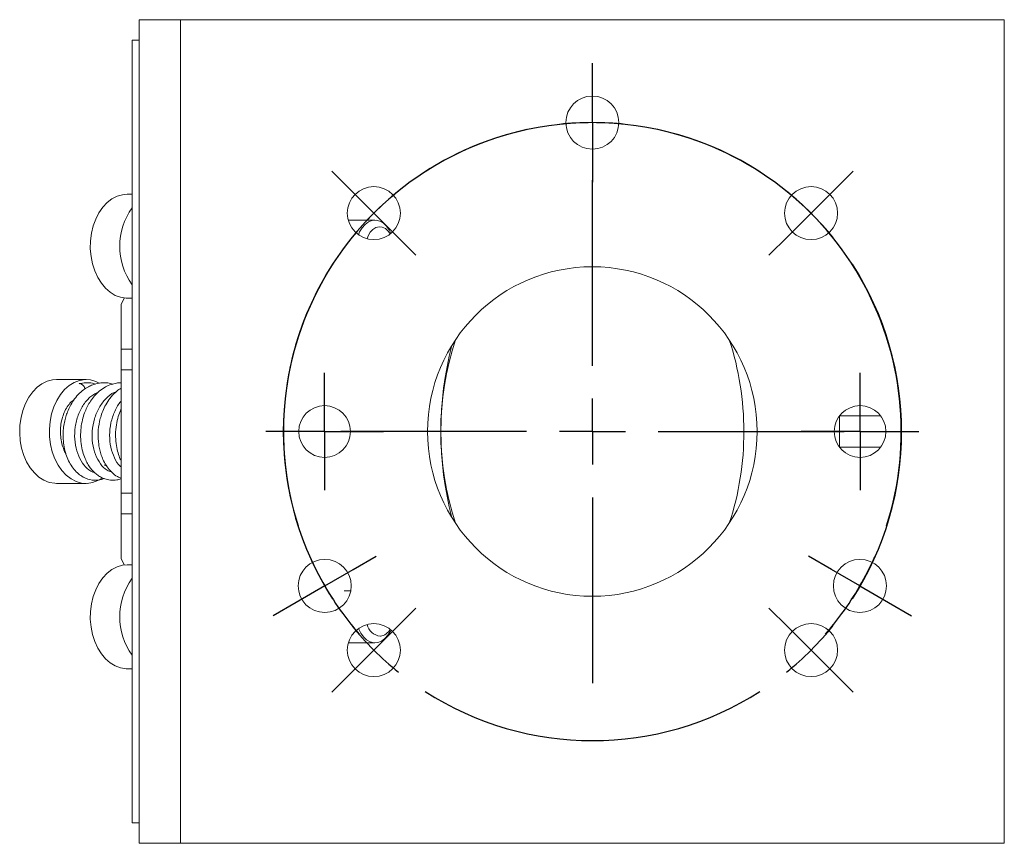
# Model space of a CAD drawing. Header units: inches. Extents: x 2 to 20, y 2.6 to 15.
# Tile 4 of 5: x 17 to 20, y 7.4 to 9.9. Entities that reach past the tile are written whole.
import ezdxf

# ---------------------------------------------------------------- set-up
doc = ezdxf.new("R2010")
doc.units = ezdxf.units.IN
doc.header["$MEASUREMENT"] = 0
doc.layers.add('SLD-0', color=7, linetype='Continuous')

# ---------------------------------------------------------------- blocks, each defined once
blk = doc.blocks.new('SW_CENTERMARKSYMBOL_0')
at = {"layer": 'SLD-0', "color": 0}
for p, q in [((0, 0.1), (0, 0.1785)), ((0, 0), (0, 0.1)), ((-0.1, 0), (-0.1785, 0)), ((0, 0), (-0.1, 0)), ((0, 0), (0, -0.1)), ((0, 0), (0.1, 0)), ((0.1, 0), (0.1785, 0)), ((0, -0.1), (0, -0.1785))]:
    blk.add_line(p, q, dxfattribs=at)
blk = doc.blocks.new('SW_CENTERMARKSYMBOL_1')
at = {"layer": 'SLD-0', "color": 0}
for p, q in [((0, 0.1), (0, 0.1785)), ((0, 0), (0, 0.1)), ((-0.1, 0), (-0.1785, 0)), ((0, 0), (-0.1, 0)), ((0, 0), (0, -0.1)), ((0, 0), (0.1, 0)), ((0.1, 0), (0.1785, 0)), ((0, -0.1), (0, -0.1785))]:
    blk.add_line(p, q, dxfattribs=at)
blk = doc.blocks.new('SW_CENTERMARKSYMBOL_2')
at = {"layer": 'SLD-0', "color": 0}
for p, q in [((0, 0.1), (0, 0.1805)), ((0, 0), (0, 0.1)), ((0, 0), (0, -0.1)), ((0, -0.1), (0, -0.1805)), ((0, -0.7375), (0, -0.3688)), ((0, -0.9375), (0, -0.8375)), ((-0.2, -0.9375), (-0.5687, -0.9375)), ((0, -0.9375), (-0.1, -0.9375)), ((0, -0.9375), (0, -1.0375)), ((0, -0.9375), (0.1, -0.9375)), ((0.2, -0.9375), (0.5687, -0.9375)), ((0, -1.1375), (0, -1.5063)), ((-0.7253, -1.3562), (-0.6556, -1.316)), ((0.7253, -1.3562), (0.6556, -1.316)), ((-0.8119, -1.4062), (-0.7253, -1.3562)), ((0.8119, -1.4062), (0.7253, -1.3562)), ((-0.8119, -1.4062), (-0.8985, -1.4563)), ((0.8119, -1.4062), (0.8985, -1.4563)), ((-0.8985, -1.4563), (-0.9682, -1.4965)), ((0.8985, -1.4563), (0.9682, -1.4965))]:
    blk.add_line(p, q, dxfattribs=at)
for start, end in [(102.2231, 197.7769), (90, 96.1115), (83.8885, 90), (342.2231, 77.7769), (203.8885, 210), (330, 336.1115), (210, 216.1115), (323.8885, 330), (216.1115, 221.0313), (318.9687, 323.8885)]:
    blk.add_arc((0, -0.9375), 0.9375, start, end, dxfattribs=at)
blk = doc.blocks.new('SW_CENTERMARKSYMBOL_3')
at = {"layer": 'SLD-0', "color": 0}
for p, q in [((-0.0707, 0.0707), (-0.1276, 0.1276)), ((1.3972, 0.0707), (1.4542, 0.1276)), ((0.6633, -0.4633), (0.6633, 0.1)), ((0, 0), (-0.0707, 0.0707)), ((1.3265, 0), (1.3972, 0.0707)), ((0, 0), (0.0707, -0.0707)), ((1.3265, 0), (1.2558, -0.0707)), ((0.0707, -0.0707), (0.1276, -0.1276)), ((1.2558, -0.0707), (1.1989, -0.1276)), ((0.6633, -0.6633), (0.6633, -0.5633)), ((0.4633, -0.6633), (-0.1, -0.6633)), ((0.6633, -0.6633), (0.5633, -0.6633)), ((0.6633, -0.6633), (0.6633, -0.7633)), ((0.6633, -0.6633), (0.7633, -0.6633)), ((0.8633, -0.6633), (1.4265, -0.6633)), ((0.6633, -0.8633), (0.6633, -1.4265)), ((0.0707, -1.2558), (0.1276, -1.1989)), ((1.2558, -1.2558), (1.1989, -1.1989)), ((0, -1.3265), (0.0707, -1.2558)), ((1.3265, -1.3265), (1.2558, -1.2558)), ((0, -1.3265), (-0.0707, -1.3972)), ((1.3265, -1.3265), (1.3972, -1.3972)), ((-0.0707, -1.3972), (-0.1276, -1.4542)), ((1.3972, -1.3972), (1.4542, -1.4542))]:
    blk.add_line(p, q, dxfattribs=at)
for start, end in [(57.2166, 122.7834), (128.8917, 135), (45, 51.1083), (135, 141.1083), (38.8917, 45), (147.2166, 212.7834), (327.2166, 32.7834), (218.8917, 225), (315, 321.1083), (225, 231.1083), (308.8917, 315), (237.2166, 302.7834)]:
    blk.add_arc((0.6633, -0.6633), 0.938, start, end, dxfattribs=at)

msp = doc.modelspace()

# ---------------------------------------------------------------- linework, layer by layer
at = {"color": 7, "linetype": 'Continuous', "lineweight": 15}
for p, q in [((17.3784, 7.4017), (17.3784, 9.9017)), ((17.5036, 9.9017), (17.3784, 9.9017)), ((17.5036, 7.4017), (17.5036, 9.9017)), ((20.0034, 9.9017), (17.5036, 9.9017)), ((20.0034, 7.4017), (20.0034, 9.9017)), ((17.3569, 7.4642), (17.3569, 9.8392)), ((17.3569, 9.8392), (17.3781, 9.8392)), ((17.3781, 7.4642), (17.3781, 9.8392)), ((17.3781, 9.8392), (17.3784, 9.8392)), ((17.3569, 9.3717), (17.3415, 9.3717)), ((18.0939, 9.293), (18.013, 9.293)), ((17.3234, 9.0378), (17.3339, 9.0571)), ((17.3415, 9.0567), (17.3569, 9.0567)), ((17.3234, 9.0378), (17.3234, 8.9017)), ((17.3234, 8.9017), (17.3234, 8.8392)), ((17.3234, 8.9017), (17.3569, 8.9017)), ((17.3234, 8.8392), (17.3234, 8.4642)), ((17.3234, 8.8392), (17.3569, 8.8392)), ((17.2173, 8.8092), (17.1272, 8.8092)), ((19.5034, 8.6992), (19.6284, 8.6992)), ((19.5034, 8.6992), (19.5034, 8.6042)), ((19.6284, 8.6042), (19.5034, 8.6042)), ((17.1272, 8.4942), (17.2173, 8.4942)), ((17.3234, 8.4642), (17.3234, 8.4017)), ((17.3234, 8.4642), (17.3569, 8.4642)), ((17.3234, 8.4017), (17.3569, 8.4017)), ((17.3234, 8.4017), (17.3234, 8.2657)), ((17.3339, 8.2463), (17.3234, 8.2657)), ((17.3569, 8.2467), (17.3415, 8.2467)), ((18.0206, 8.168), (18.0008, 8.168)), ((18.0132, 8.0105), (18.0939, 8.0105)), ((17.3415, 7.9317), (17.3569, 7.9317)), ((17.3569, 7.4642), (17.3781, 7.4642)), ((17.3784, 7.4642), (17.3781, 7.4642)), ((17.5036, 7.4017), (17.3784, 7.4017)), ((20.0034, 7.4017), (17.5036, 7.4017))]:
    msp.add_line(p, q, dxfattribs=at)
at = {"color": 7, "linetype": 'Continuous', "lineweight": 15, "flags": 128}
for points in [[(17.3415, 9.3717), (17.3278, 9.3705), (17.3115, 9.3659), (17.2958, 9.3579), (17.2812, 9.3466), (17.2679, 9.3325), (17.2563, 9.3156), (17.2465, 9.2965), (17.2389, 9.2756), (17.2336, 9.2533), (17.2307, 9.2301), (17.2302, 9.2066), (17.2323, 9.1833), (17.2368, 9.1606), (17.2436, 9.1391), (17.2526, 9.1193), (17.2636, 9.1017), (17.2763, 9.0865), (17.2905, 9.0742), (17.3058, 9.065), (17.322, 9.0592), (17.3385, 9.0568), (17.3415, 9.0567)], [(18.044, 9.2489), (18.0474, 9.2574), (18.0547, 9.2701), (18.0638, 9.2804), (18.0742, 9.2878), (18.0855, 9.292), (18.0971, 9.2928), (18.1086, 9.2902), (18.1194, 9.2842), (18.1292, 9.2752), (18.1374, 9.2635), (18.1423, 9.2533)], [(18.0698, 9.2369), (18.0728, 9.2452), (18.0791, 9.2563), (18.087, 9.2649), (18.0962, 9.2705), (18.1061, 9.2729), (18.1161, 9.2719), (18.1256, 9.2675), (18.1341, 9.26), (18.1403, 9.2514)], [(17.1272, 8.4942), (17.1221, 8.4944), (17.1055, 8.4972), (17.0895, 8.5035), (17.0743, 8.5131), (17.0603, 8.5258), (17.0478, 8.5413), (17.037, 8.5593), (17.0283, 8.5793), (17.0218, 8.601), (17.0176, 8.6238), (17.0159, 8.6472), (17.0166, 8.6707), (17.0199, 8.6938), (17.0255, 8.7159), (17.0334, 8.7366), (17.0434, 8.7555), (17.0553, 8.772), (17.0687, 8.7858), (17.0835, 8.7966), (17.0993, 8.8042), (17.1156, 8.8084), (17.1272, 8.8092)], [(17.2663, 8.5103), (17.2532, 8.5026), (17.2371, 8.4967), (17.2205, 8.4943), (17.2039, 8.4954), (17.1876, 8.5), (17.1719, 8.5079), (17.1573, 8.5191), (17.144, 8.5332), (17.1323, 8.55), (17.1225, 8.5691), (17.1149, 8.59), (17.1095, 8.6123), (17.1066, 8.6354), (17.1061, 8.6589), (17.1081, 8.6823), (17.1125, 8.705), (17.1193, 8.7265), (17.1283, 8.7463), (17.1392, 8.764), (17.152, 8.7792), (17.1661, 8.7916), (17.1814, 8.8008), (17.1975, 8.8067), (17.2141, 8.8091), (17.2307, 8.8081), (17.247, 8.8035), (17.2569, 8.7989)], [(17.3415, 8.2467), (17.3278, 8.2455), (17.3115, 8.2409), (17.2958, 8.2329), (17.2812, 8.2216), (17.2679, 8.2075), (17.2563, 8.1906), (17.2465, 8.1715), (17.2389, 8.1506), (17.2336, 8.1283), (17.2307, 8.1051), (17.2302, 8.0816), (17.2323, 8.0583), (17.2368, 8.0356), (17.2436, 8.0141), (17.2526, 7.9943), (17.2636, 7.9767), (17.2763, 7.9615), (17.2905, 7.9492), (17.3058, 7.94), (17.322, 7.9342), (17.3385, 7.9318), (17.3415, 7.9317)], [(18.142, 8.0495), (18.1405, 8.0461), (18.1332, 8.0333), (18.1241, 8.023), (18.1137, 8.0156), (18.1024, 8.0114), (18.0908, 8.0106), (18.0793, 8.0133), (18.0685, 8.0192), (18.0587, 8.0282), (18.0505, 8.0399), (18.0442, 8.0538), (18.0442, 8.0539)]]:
    msp.add_lwpolyline(points, dxfattribs=at)
at = {"color": 7, "linetype": 'Continuous', "lineweight": 15}
for centre, radius in [((18.7534, 9.5892), 0.0805), ((18.0905, 9.3146), 0.0805), ((19.417, 9.3146), 0.0805), ((18.7534, 8.6517), 0.5), ((17.9409, 8.6517), 0.0785), ((19.5659, 8.6517), 0.0785), ((17.9415, 8.183), 0.0805), ((19.5653, 8.183), 0.0805), ((18.0905, 7.9881), 0.0805), ((19.417, 7.9881), 0.0805)]:
    msp.add_circle(centre, radius, dxfattribs=at)
for centre, radius, start, end in [((17.5209, 9.2142), 0.2014, 144.5356, 215.4644), ((19.1844, 8.6517), 0.8909, 161.779, 198.221), ((19.3341, 8.6517), 1.0404, 165.4614, 194.5386), ((18.3333, 8.6545), 0.8798, 359.8202, 18.2458), ((18.3408, 8.6478), 0.8723, 341.6747, 0.2594), ((17.5209, 8.0892), 0.2014, 144.5356, 215.4644), ((18.1138, 8.0752), 0.0448, 191.9031, 265.2959), ((18.1046, 8.0702), 0.04, 277.9467, 332.3477)]:
    msp.add_arc(centre, radius, start, end, dxfattribs=at)
for points, knots in [([(17.2988, 8.7958), (17.2936, 8.7971), (17.2827, 8.7998), (17.2664, 8.8), (17.2511, 8.7978), (17.2371, 8.7936), (17.2232, 8.7873), (17.2082, 8.7778), (17.193, 8.7641), (17.1794, 8.7472), (17.1687, 8.7294), (17.161, 8.7124), (17.1554, 8.696), (17.1512, 8.6789), (17.1483, 8.6598), (17.1473, 8.6387), (17.1486, 8.6162), (17.1527, 8.5937), (17.1596, 8.5723), (17.1689, 8.5531), (17.1805, 8.5364), (17.1937, 8.523), (17.2078, 8.5133), (17.2258, 8.5053), (17.2442, 8.5029), (17.261, 8.5049), (17.2685, 8.5077), (17.2717, 8.5089)], [0, 0, 0, 0, 0.036557, 0.075746, 0.110817, 0.14162, 0.174029, 0.212843, 0.257951, 0.304534, 0.345838, 0.381932, 0.413337, 0.446266, 0.482779, 0.522908, 0.566678, 0.612589, 0.658187, 0.703518, 0.748647, 0.793277, 0.834789, 0.872524, 0.94016, 0.973556, 1, 1, 1, 1]), ([(17.2451, 8.7957), (17.2422, 8.7966), (17.2331, 8.7994), (17.2165, 8.8003), (17.2031, 8.7981), (17.1961, 8.797)], [0, 0, 0, 0, 0.180862, 0.572487, 1, 1, 1, 1]), ([(17.214, 8.7809), (17.2137, 8.7821), (17.2131, 8.7847), (17.2112, 8.7881), (17.209, 8.7913), (17.2063, 8.794), (17.2026, 8.7963), (17.199, 8.7976), (17.1968, 8.7969), (17.1962, 8.7967)], [0, 0, 0, 0, 0.119174, 0.256517, 0.393165, 0.530506, 0.667157, 0.918946, 1, 1, 1, 1]), ([(17.3234, 8.7995), (17.3222, 8.7996), (17.3163, 8.7998), (17.3047, 8.7979), (17.2884, 8.7933), (17.271, 8.7846), (17.2541, 8.772), (17.2396, 8.7567), (17.2284, 8.7409), (17.2195, 8.7248), (17.212, 8.7073), (17.2058, 8.6866), (17.2014, 8.6624), (17.2001, 8.6355), (17.2026, 8.6088), (17.2081, 8.5852), (17.2154, 8.5661), (17.2234, 8.5511), (17.2317, 8.5391), (17.2405, 8.5291), (17.2502, 8.5206), (17.2613, 8.5132), (17.275, 8.507), (17.2917, 8.5034), (17.3086, 8.5035), (17.3191, 8.507), (17.3234, 8.5085)], [0, 0, 0, 0, 0.008162, 0.043981, 0.084927, 0.131542, 0.18298, 0.230839, 0.272756, 0.309155, 0.347876, 0.392334, 0.442558, 0.498608, 0.556717, 0.608756, 0.654447, 0.693802, 0.727201, 0.759474, 0.792061, 0.825206, 0.864147, 0.911064, 0.96348, 1, 1, 1, 1]), ([(17.2558, 8.7724), (17.2477, 8.7683), (17.2305, 8.7596), (17.2089, 8.7346), (17.1924, 8.7024), (17.1831, 8.6656), (17.1817, 8.6277), (17.188, 8.5919), (17.2013, 8.5609), (17.2203, 8.5391), (17.2353, 8.5276), (17.2434, 8.5269), (17.2435, 8.5269)], [0, 0, 0, 0, 0.1001282, 0.2124783, 0.3248174, 0.4371571, 0.5495079, 0.661858, 0.7741971, 0.8865369, 0.9988878, 1, 1, 1, 1]), ([(17.3083, 8.7718), (17.3064, 8.7712), (17.295, 8.768), (17.2765, 8.7519), (17.2556, 8.7248), (17.2415, 8.6904), (17.2348, 8.6529), (17.236, 8.6154), (17.2448, 8.5808), (17.2602, 8.5528), (17.2774, 8.5346), (17.2897, 8.5305), (17.2942, 8.529)], [0, 0, 0, 0, 0.023496, 0.137462, 0.251439, 0.365415, 0.47938, 0.593345, 0.707322, 0.821298, 0.935263, 1, 1, 1, 1]), ([(17.3234, 8.7828), (17.3192, 8.7802), (17.3082, 8.7733), (17.2935, 8.7578), (17.2798, 8.7387), (17.2698, 8.7192), (17.2628, 8.7005), (17.2566, 8.677), (17.2529, 8.6475), (17.2543, 8.6183), (17.2585, 8.596), (17.2633, 8.5791), (17.2705, 8.5616), (17.2809, 8.5437), (17.2949, 8.5272), (17.3095, 8.5154), (17.3197, 8.5113), (17.3234, 8.5099)], [0, 0, 0, 0, 0.048745, 0.127485, 0.199044, 0.263517, 0.321119, 0.372624, 0.473093, 0.573381, 0.623625, 0.67533, 0.734196, 0.801036, 0.876066, 0.955879, 1, 1, 1, 1]), ([(17.1811, 8.7485), (17.179, 8.747), (17.1722, 8.7423), (17.1625, 8.7306), (17.1526, 8.7141), (17.1453, 8.695), (17.1407, 8.6743), (17.139, 8.6528), (17.1404, 8.6311), (17.1448, 8.6104), (17.1502, 8.5946), (17.1548, 8.5868), (17.1562, 8.5846)], [0, 0, 0, 0, 0.053603, 0.166119, 0.278634, 0.391149, 0.503665, 0.61618, 0.728696, 0.841211, 0.953727, 1, 1, 1, 1]), ([(17.3234, 8.7432), (17.3232, 8.7431), (17.315, 8.7356), (17.3036, 8.7131), (17.2913, 8.6783), (17.2874, 8.6402), (17.2911, 8.6032), (17.3025, 8.5712), (17.3141, 8.5508), (17.3223, 8.5448), (17.3234, 8.544)], [0, 0, 0, 0, 0.003804, 0.165876, 0.327965, 0.490052, 0.652123, 0.814195, 0.976284, 1, 1, 1, 1]), ([(17.3234, 8.7192), (17.3231, 8.7187), (17.3197, 8.7119), (17.3145, 8.6962), (17.3085, 8.6711), (17.3062, 8.6432), (17.3076, 8.616), (17.3123, 8.5924), (17.3176, 8.5752), (17.3219, 8.5664), (17.3234, 8.5635)], [0, 0, 0, 0, 0.009414, 0.144932, 0.301877, 0.479112, 0.649162, 0.800785, 0.93409, 1, 1, 1, 1]), ([(17.2731, 8.5503), (17.2734, 8.5501), (17.2752, 8.5489), (17.2774, 8.548), (17.2792, 8.5473), (17.2794, 8.5472)], [0, 0, 0, 0, 0.1384233, 0.9084074, 1, 1, 1, 1])]:
    msp.add_open_spline(points, degree=3, knots=knots, dxfattribs=at)

# ---------------------------------------------------------------- block references
at = {"layer": 'SLD-0', "color": 7}
for name, p in [('SW_CENTERMARKSYMBOL_2', (18.7534, 9.5892)), ('SW_CENTERMARKSYMBOL_3', (18.0905, 9.3146)), ('SW_CENTERMARKSYMBOL_0', (17.9409, 8.6517)), ('SW_CENTERMARKSYMBOL_1', (19.5659, 8.6517))]:
    msp.add_blockref(name, p, dxfattribs=at)

doc.saveas('drawing.dxf')
